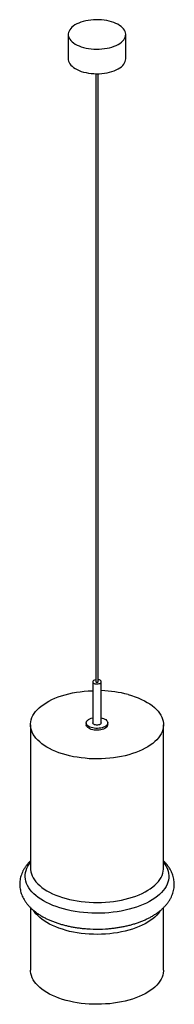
# Paper-space layout '_Trimétrica' of a CAD drawing. Header units: millimetres. Extents: x -376 to -161, y -356 to 1019.
import ezdxf

# ---------------------------------------------------------------- set-up
doc = ezdxf.new("R2010")
doc.units = ezdxf.units.MM

psp = doc.layouts.new('_Trimétrica')

# ---------------------------------------------------------------- linework, layer by layer
at = {"color": 7, "linetype": 'Continuous', "lineweight": 25}
for p, q in [((-308.4, 998.7), (-308.4, 964.4)), ((-228.4, 964.4), (-228.4, 998.7)), ((-269.9, 943.8), (-269.9, 94.3)), ((-266.9, 94.3), (-266.9, 943.8)), ((-274.4, 94.3), (-274.4, 36.9)), ((-262.4, 36.9), (-262.4, 94.3)), ((-361.1, 34.3), (-361.1, -166.3)), ((-283.4, 36.9), (-283.4, 34.3)), ((-253.4, 34.3), (-253.4, 36.9)), ((-175.8, -166.3), (-175.8, 34.3)), ((-361.1, -221.3), (-361.1, -308.5)), ((-175.8, -308.5), (-175.8, -221.3))]:
    psp.add_line(p, q, dxfattribs=at)
at = {"color": 7, "linetype": 'Continuous', "lineweight": 25, "flags": 128}
for points in [[(-287.1, 980.4), (-283.7, 979.6), (-280.2, 979), (-276.5, 978.5), (-272.8, 978.2), (-269.1, 978.1), (-265.3, 978.1), (-261.6, 978.4), (-257.9, 978.8), (-254.4, 979.4), (-250.9, 980.1), (-247.6, 981), (-244.5, 982.1), (-241.6, 983.3), (-239, 984.7), (-236.6, 986.2), (-234.4, 987.8), (-232.6, 989.5), (-231.1, 991.2), (-229.9, 993.1), (-229.1, 994.9), (-228.6, 996.9), (-228.4, 998.8), (-228.6, 1000.7), (-229.2, 1002.6), (-230.1, 1004.5), (-231.3, 1006.3), (-232.9, 1008.1), (-234.7, 1009.8), (-236.9, 1011.3), (-239.3, 1012.8), (-242, 1014.1), (-245, 1015.3), (-248.1, 1016.4), (-251.4, 1017.3), (-254.9, 1018), (-258.5, 1018.6), (-262.1, 1019), (-265.9, 1019.2), (-269.6, 1019.2), (-273.4, 1019.1), (-277.1, 1018.8), (-280.7, 1018.3), (-284.2, 1017.6), (-287.6, 1016.7), (-290.8, 1015.7), (-293.8, 1014.6), (-296.6, 1013.3), (-299.1, 1011.9), (-301.4, 1010.3), (-303.3, 1008.7), (-305, 1007), (-306.4, 1005.2), (-307.4, 1003.3), (-308.1, 1001.4), (-308.4, 999.5), (-308.4, 997.5), (-308, 995.6), (-307.3, 993.7), (-306.2, 991.9), (-304.8, 990.1), (-303.1, 988.4), (-301.1, 986.7), (-298.7, 985.2), (-296.2, 983.8), (-293.3, 982.5), (-290.3, 981.4), (-287.1, 980.4)], [(-308.4, 964.4), (-308.4, 963.3), (-308, 961.3), (-307.3, 959.4), (-306.2, 957.6), (-304.8, 955.8), (-303.1, 954.1), (-301.1, 952.5), (-298.7, 950.9), (-296.2, 949.5), (-293.3, 948.3), (-290.3, 947.1), (-287.1, 946.1)], [(-287.1, 946.1), (-283.7, 945.3), (-280.2, 944.7), (-276.5, 944.2), (-272.8, 943.9), (-269.1, 943.8), (-265.3, 943.8), (-261.6, 944.1), (-257.9, 944.5), (-254.4, 945.1), (-250.9, 945.8), (-247.6, 946.8), (-244.5, 947.8), (-241.6, 949.1), (-239, 950.4), (-236.6, 951.9), (-234.4, 953.5), (-232.6, 955.2), (-231.1, 956.9), (-229.9, 958.8), (-229.1, 960.7), (-228.6, 962.6), (-228.4, 964.4)], [(-269.9, 97.3), (-270.7, 97.2), (-272, 96.8), (-273.1, 96.3), (-273.9, 95.6), (-274.3, 94.9), (-274.4, 94.1), (-274.1, 93.3), (-273.4, 92.6), (-272.4, 92.1), (-271.2, 91.6)], [(-271.2, 91.6), (-269.8, 91.3), (-268.3, 91.3), (-266.8, 91.4), (-265.4, 91.7), (-264.2, 92.1), (-263.3, 92.7), (-262.7, 93.4), (-262.4, 94.2), (-262.5, 95), (-263, 95.7), (-263.9, 96.4), (-265, 96.9), (-266.3, 97.2), (-266.9, 97.3)], [(-269.1, 93.7), (-268.5, 93.6), (-268, 93.6), (-267.5, 93.7), (-267.1, 94), (-266.9, 94.3), (-266.9, 94.3)], [(-225.2, 76.5), (-220.2, 75.1), (-215.4, 73.5), (-210.9, 71.7), (-206.5, 69.8), (-202.4, 67.8), (-198.5, 65.6), (-194.9, 63.4), (-191.6, 61), (-188.5, 58.5), (-185.8, 55.9), (-183.4, 53.3), (-181.3, 50.5), (-179.5, 47.7), (-178.1, 44.9), (-177, 42), (-176.2, 39.1), (-175.8, 36.2), (-175.8, 33.2), (-176.1, 30.3), (-176.8, 27.4), (-177.8, 24.5), (-179.1, 21.6), (-180.8, 18.8), (-182.8, 16.1), (-185.2, 13.4), (-187.8, 10.8), (-190.8, 8.3), (-194.1, 5.9), (-197.6, 3.6), (-201.4, 1.4), (-205.5, -0.7), (-209.8, -2.6), (-214.3, -4.4), (-219.1, -6), (-224, -7.5), (-229.1, -8.9), (-234.3, -10), (-239.7, -11), (-245.2, -11.8), (-250.7, -12.5), (-256.4, -13), (-262, -13.3), (-267.7, -13.4), (-273.4, -13.3), (-279.1, -13.1), (-284.8, -12.6), (-290.4, -12), (-295.9, -11.2), (-301.2, -10.3), (-306.5, -9.2), (-311.6, -7.9), (-316.6, -6.4), (-321.4, -4.8), (-326, -3), (-330.3, -1.2), (-334.4, 0.9), (-338.3, 3), (-341.9, 5.3), (-345.3, 7.7), (-348.3, 10.2), (-351, 12.8), (-353.5, 15.4), (-355.6, 18.2), (-357.3, 20.9), (-358.8, 23.8), (-359.8, 26.7), (-360.6, 29.6), (-361, 32.5), (-361, 35.5), (-360.7, 38.4), (-360.1, 41.3), (-359, 44.2), (-357.7, 47.1), (-356, 49.9), (-354, 52.6), (-351.6, 55.3), (-349, 57.9), (-346, 60.4), (-342.7, 62.8), (-339.2, 65.1), (-335.4, 67.3), (-331.3, 69.4), (-327, 71.3), (-322.5, 73.1), (-317.7, 74.7), (-312.8, 76.2), (-307.7, 77.5), (-302.5, 78.7), (-297.1, 79.7), (-291.7, 80.5), (-286.1, 81.2), (-280.5, 81.6), (-274.8, 81.9), (-274.4, 82)], [(-262.4, 44), (-261.4, 43.7), (-259.5, 43.1), (-257.7, 42.3), (-256.3, 41.4), (-255.1, 40.4), (-254.2, 39.3), (-253.6, 38.2), (-253.4, 37), (-253.6, 35.8), (-254.1, 34.7), (-254.9, 33.6), (-256, 32.5), (-257.5, 31.6), (-259.2, 30.8), (-261.1, 30.2), (-263.2, 29.7), (-265.4, 29.3), (-267.6, 29.2), (-269.9, 29.2), (-272.2, 29.4), (-274.4, 29.8), (-276.4, 30.4), (-278.2, 31.1), (-279.9, 31.9), (-281.2, 32.9), (-282.3, 33.9), (-283, 35.1), (-283.4, 36.2), (-283.4, 37.4), (-283.1, 38.6), (-282.4, 39.7), (-281.4, 40.8), (-280.1, 41.8), (-278.5, 42.6), (-276.7, 43.3), (-274.7, 43.9), (-274.4, 44)], [(-253.4, 34.3), (-253.6, 33.3), (-254.1, 32.1), (-254.9, 31), (-256, 30), (-257.5, 29.1), (-259.2, 28.3), (-261.1, 27.6), (-263.2, 27.1), (-265.4, 26.8), (-267.6, 26.6), (-269.9, 26.7), (-272.2, 26.9), (-274.4, 27.3), (-276.4, 27.8), (-278.2, 28.5), (-279.9, 29.3), (-281.2, 30.3), (-282.3, 31.4), (-283, 32.5), (-283.4, 33.7), (-283.4, 34.3)], [(-262.4, 36.9), (-262.5, 36.4), (-262.9, 35.6), (-263.7, 35), (-264.8, 34.4), (-266.1, 34.1), (-267.6, 33.9), (-269.1, 33.8), (-270.5, 34), (-271.9, 34.4), (-273, 34.9), (-273.8, 35.5), (-274.3, 36.3), (-274.4, 36.9)], [(-175.8, -308.5), (-175.8, -309.7), (-176.1, -312.6), (-176.8, -315.5), (-177.8, -318.4), (-179.1, -321.3), (-180.8, -324.1), (-182.8, -326.8), (-185.2, -329.5), (-187.8, -332.1), (-190.8, -334.6), (-194.1, -337), (-197.6, -339.3), (-201.4, -341.5), (-205.5, -343.6), (-209.8, -345.5), (-214.3, -347.3), (-219.1, -348.9), (-224, -350.4), (-229.1, -351.7), (-234.3, -352.9), (-239.7, -353.9), (-245.2, -354.7), (-250.7, -355.4), (-256.4, -355.8), (-262, -356.1), (-267.7, -356.2), (-273.4, -356.2), (-279.1, -355.9), (-284.8, -355.5), (-290.4, -354.9), (-295.9, -354.1), (-301.2, -353.1), (-306.5, -352), (-311.6, -350.7), (-316.6, -349.3), (-321.4, -347.7), (-326, -345.9), (-330.3, -344), (-334.4, -342), (-338.3, -339.8), (-341.9, -337.6), (-345.3, -335.2), (-348.3, -332.7), (-351, -330.1), (-353.5, -327.4), (-355.6, -324.7), (-357.3, -321.9), (-358.8, -319.1), (-359.8, -316.2), (-360.6, -313.3), (-361, -310.3), (-361.1, -308.5)]]:
    psp.add_lwpolyline(points, dxfattribs=at)
at = {"color": 8, "linetype": 'Continuous', "lineweight": 25, "flags": 128}
for points in [[(-175.8, -157.8), (-175.2, -158.5), (-173.2, -161.4), (-171.5, -164.4), (-170.2, -167.3), (-169.2, -170.4), (-168.6, -173.4), (-168.3, -176.4), (-168.4, -179.5), (-168.8, -182.6), (-169.5, -185.6), (-170.7, -188.6), (-172.1, -191.5), (-173.9, -194.5), (-176, -197.3), (-178.5, -200.1), (-181.3, -202.8), (-184.3, -205.4), (-187.7, -207.9), (-191.4, -210.3), (-195.3, -212.6), (-199.5, -214.8), (-203.9, -216.8), (-208.6, -218.7), (-213.4, -220.5), (-218.5, -222.1), (-223.7, -223.5), (-229.1, -224.8), (-234.6, -225.9), (-240.3, -226.9), (-246, -227.7), (-251.8, -228.3), (-257.7, -228.7), (-263.6, -228.9), (-269.5, -229), (-275.5, -228.8), (-281.4, -228.5), (-287.2, -228), (-293, -227.4), (-298.7, -226.5), (-304.3, -225.5), (-309.8, -224.4), (-315.1, -223), (-320.3, -221.5), (-325.3, -219.8), (-330.1, -218), (-334.6, -216.1), (-339, -214), (-343.1, -211.8), (-346.9, -209.4), (-350.4, -207), (-353.7, -204.4), (-356.6, -201.8), (-359.3, -199), (-361.6, -196.2), (-363.6, -193.4), (-365.3, -190.4), (-366.6, -187.4), (-367.6, -184.4), (-368.2, -181.4), (-368.5, -178.3), (-368.5, -175.3), (-368, -172.2), (-367.3, -169.2), (-366.2, -166.2), (-364.7, -163.2), (-362.9, -160.3), (-361.1, -157.8)], [(-361.1, -166.3), (-361, -168.1), (-360.6, -171), (-359.8, -173.9), (-358.8, -176.8), (-357.3, -179.6), (-355.6, -182.4), (-353.5, -185.2), (-351, -187.8), (-348.3, -190.4), (-345.3, -192.9), (-341.9, -195.3), (-338.3, -197.6), (-334.4, -199.7), (-330.3, -201.7), (-326, -203.6), (-321.4, -205.4), (-316.6, -207), (-311.6, -208.5), (-306.5, -209.7), (-301.2, -210.9), (-295.9, -211.8), (-290.4, -212.6), (-284.8, -213.2), (-279.1, -213.6), (-273.4, -213.9), (-267.7, -214), (-262, -213.9), (-256.4, -213.6), (-250.7, -213.1), (-245.2, -212.4), (-239.7, -211.6), (-234.3, -210.6), (-229.1, -209.5), (-224, -208.1), (-219.1, -206.6), (-214.3, -205), (-209.8, -203.2), (-205.5, -201.3), (-201.4, -199.2), (-197.6, -197), (-194.1, -194.7), (-190.8, -192.3), (-187.8, -189.8), (-185.2, -187.2), (-182.8, -184.5), (-180.8, -181.8), (-179.1, -179), (-177.8, -176.1), (-176.8, -173.2), (-176.1, -170.3), (-175.8, -167.4), (-175.8, -166.3)], [(-180.2, -225.4), (-180.8, -226.3), (-182.8, -229.1), (-185.2, -231.8), (-187.8, -234.4), (-190.8, -236.9), (-194.1, -239.3), (-197.6, -241.6), (-201.4, -243.8), (-205.5, -245.8), (-209.8, -247.7), (-214.3, -249.5), (-219.1, -251.2), (-224, -252.7), (-229.1, -254), (-234.3, -255.2), (-239.7, -256.2), (-245.2, -257), (-250.7, -257.6), (-256.4, -258.1), (-262, -258.4), (-267.7, -258.5), (-273.4, -258.4), (-279.1, -258.2), (-284.8, -257.8), (-290.4, -257.1), (-295.9, -256.4), (-301.2, -255.4), (-306.5, -254.3), (-311.6, -253), (-316.6, -251.5), (-321.4, -249.9), (-326, -248.2), (-330.3, -246.3), (-334.4, -244.3), (-338.3, -242.1), (-341.9, -239.8), (-345.3, -237.4), (-348.3, -234.9), (-351, -232.4), (-353.5, -229.7), (-355.6, -227), (-356.7, -225.3)]]:
    psp.add_lwpolyline(points, dxfattribs=at)
at = {"color": 7, "linetype": 'Continuous', "lineweight": 25}
for centre, radius, start, end in [((-269, 94.5), 0.884, 192.9662, 266.0309), ((-267.1, -80.9), 162.9, 75.0957, 88.3565), ((-268.4, -58.5), 192.7, 263.3572, 273.4725)]:
    psp.add_arc(centre, radius, start, end, dxfattribs=at)
for points, knots in [([(-361.1, -155.8), (-361.3, -156.1), (-362.7, -157.3), (-364.8, -159.8), (-367.4, -163.1), (-369.7, -166.5), (-371.6, -169.9), (-373.2, -173.4), (-374.4, -177), (-375.3, -180.5), (-375.9, -184.1), (-376.1, -187.7), (-376, -191.2), (-375.6, -194.8), (-374.9, -198.2), (-373.9, -201.7), (-372.6, -205.1), (-370.9, -208.4), (-369, -211.6), (-366.8, -214.8), (-364.3, -218), (-361.4, -221), (-358.3, -223.9), (-354.8, -226.8), (-351.1, -229.5), (-347.2, -232.1), (-343, -234.5), (-338.6, -236.8), (-334, -238.9), (-329.2, -240.8), (-324.2, -242.6), (-319.1, -244.2), (-313.8, -245.7), (-308.5, -247), (-303, -248.1), (-297.4, -249.1), (-291.8, -249.8), (-286.8, -250.4), (-283.8, -250.6), (-282.6, -250.7)], [0, 0, 0, 0, 0.007985, 0.03722, 0.06605, 0.094382, 0.122154, 0.149352, 0.176003, 0.202173, 0.227953, 0.253449, 0.278779, 0.304053, 0.329363, 0.354827, 0.380559, 0.406656, 0.433201, 0.460249, 0.487824, 0.515912, 0.544463, 0.573397, 0.602617, 0.632025, 0.661532, 0.691063, 0.720561, 0.749998, 0.779359, 0.808639, 0.837838, 0.866962, 0.896017, 0.925011, 0.953955, 0.982857, 1, 1, 1, 1]), ([(-256.7, -250.9), (-254.9, -250.8), (-251.2, -250.5), (-245.7, -249.9), (-240.1, -249.2), (-234.5, -248.2), (-229, -247.1), (-223.6, -245.9), (-218.4, -244.4), (-213.3, -242.8), (-208.3, -241.1), (-203.5, -239.1), (-198.8, -237), (-194.4, -234.8), (-190.1, -232.3), (-186.1, -229.7), (-182.3, -227), (-178.7, -224.1), (-175.5, -221.1), (-172.5, -217.9), (-169.9, -214.6), (-167.5, -211.2), (-165.6, -207.8), (-163.9, -204.3), (-162.6, -200.8), (-161.7, -197.2), (-161, -193.6), (-160.7, -190.1), (-160.8, -186.5), (-161.1, -183), (-161.8, -179.5), (-162.7, -176), (-164, -172.6), (-165.5, -169.3), (-167.4, -166), (-169.6, -162.8), (-172.1, -159.7), (-174.1, -157.3), (-175.5, -156.1), (-175.8, -155.8)], [0, 0, 0, 0, 0.026066, 0.054583, 0.083132, 0.111725, 0.14037, 0.169079, 0.197861, 0.226727, 0.255685, 0.284742, 0.313901, 0.343159, 0.372505, 0.401915, 0.431338, 0.460697, 0.489899, 0.518834, 0.547392, 0.575472, 0.603008, 0.629977, 0.656397, 0.682328, 0.707853, 0.733078, 0.758115, 0.783082, 0.808061, 0.833171, 0.858524, 0.88422, 0.910344, 0.936957, 0.964089, 0.991733, 1, 1, 1, 1])]:
    psp.add_open_spline(points, degree=3, knots=knots, dxfattribs=at)

doc.saveas('drawing.dxf')
